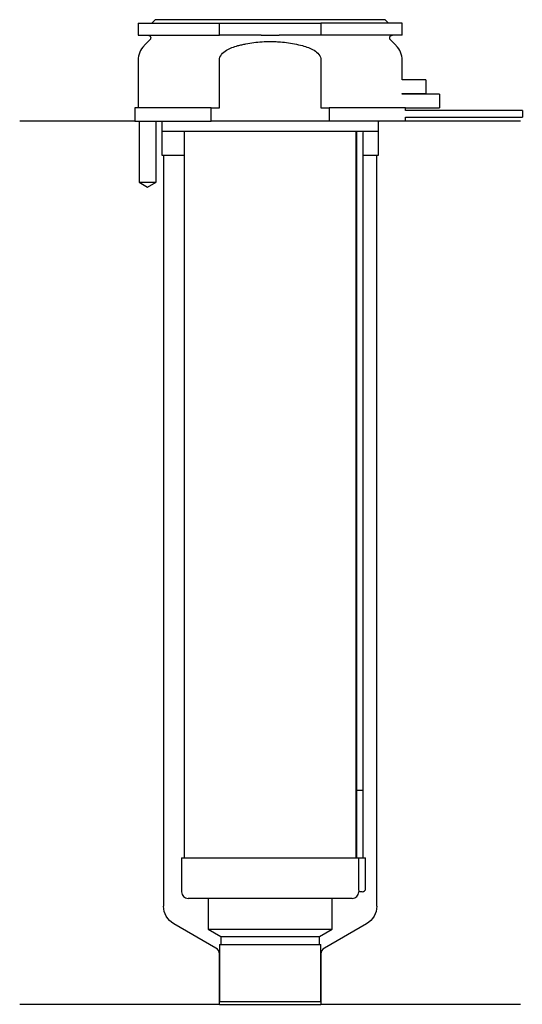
# Model space of a CAD drawing. Header units: millimetres. Extents: x 21 to 95, y 139 to 284.
import ezdxf

# ---------------------------------------------------------------- set-up
doc = ezdxf.new("R2010")
doc.units = ezdxf.units.MM
for name, color, linetype in [('201', 7, 'Continuous'), ('30', 7, 'Continuous'), ('32', 7, 'Continuous')]:
    doc.layers.add(name, color=color, linetype=linetype)

msp = doc.modelspace()

# ---------------------------------------------------------------- linework, layer by layer
at = {"layer": '201', "color": 113}
for p, q in [((37.53, 269.31), (20.53, 269.31)), ((38.18, 269.31), (38.18, 260.31)), ((40.68, 260.31), (40.68, 269.31)), ((41.43, 269.31), (41.53, 269.21)), ((41.53, 269.21), (41.53, 264.31)), ((73.53, 269.21), (73.63, 269.31)), ((73.53, 264.31), (73.53, 269.21)), ((94.53, 269.31), (77.53, 269.31)), ((41.53, 264.31), (41.78, 264.31)), ((41.78, 264.31), (41.78, 153.38)), ((41.78, 264.31), (44.83, 264.31)), ((70.23, 264.31), (70.28, 264.31)), ((71.28, 264.31), (73.28, 264.31)), ((73.28, 264.31), (73.53, 264.31)), ((73.28, 153.38), (73.28, 264.31)), ((38.18, 260.31), (39.43, 259.59)), ((39.43, 259.59), (40.68, 260.31)), ((49.52, 147.17), (43.28, 150.78)), ((71.78, 150.78), (65.53, 147.17)), ((50.02, 138.88), (50.02, 146.31)), ((65.03, 146.31), (65.03, 138.88)), ((50.02, 138.88), (20.53, 138.88)), ((50.02, 138.88), (65.03, 138.88)), ((94.53, 138.88), (65.03, 138.88))]:
    msp.add_line(p, q, dxfattribs=at)
at = {"layer": '201', "color": 113, "extrusion": (0, 0, -1)}
for centre, start, end in [((-44.78, 153.38), -60, 0), ((-70.28, 153.38), 180, 240)]:
    msp.add_arc(centre, 3, start, end, dxfattribs=at)
at = {"layer": '201', "color": 113}
for centre, start, end in [((49.02, 146.31), 0, 60), ((66.03, 146.31), 120, 180)]:
    msp.add_arc(centre, 1, start, end, dxfattribs=at)
at = {"layer": '30', "color": 113}
for p, q in [((38.03, 283.81), (38.03, 282.01)), ((38.03, 283.81), (50.03, 283.81)), ((40.53, 284.31), (40.03, 283.81)), ((74.53, 284.31), (40.53, 284.31)), ((50.03, 282.01), (50.03, 283.81)), ((50.03, 283.81), (65.03, 283.81)), ((77.03, 283.81), (65.03, 283.81)), ((65.03, 283.81), (65.03, 282.01)), ((75.03, 283.81), (74.53, 284.31)), ((77.03, 282.01), (77.03, 283.81)), ((38.03, 282.01), (50.03, 282.01)), ((39.76, 281.33), (38.9, 280.48)), ((56.18, 282.01), (50.03, 282.01)), ((65.03, 282.01), (58.87, 282.01)), ((77.03, 282.01), (65.03, 282.01)), ((76.15, 280.48), (75.29, 281.33)), ((38.03, 278.35), (38.03, 271.31)), ((50.03, 271.31), (50.03, 278.35)), ((65.03, 278.35), (65.03, 271.31)), ((77.03, 275.41), (77.03, 278.35)), ((77.03, 273.31), (77.03, 273.41)), ((48.81, 271.31), (37.53, 271.31)), ((37.53, 271.31), (37.53, 269.31)), ((48.81, 271.31), (50.03, 271.31)), ((48.81, 269.31), (48.81, 271.31)), ((65.03, 271.31), (66.24, 271.31)), ((77.53, 271.31), (66.24, 271.31)), ((66.24, 271.31), (66.24, 269.31)), ((77.53, 270.91), (77.53, 271.31)), ((94.78, 270.91), (77.53, 270.91)), ((94.78, 270.91), (94.78, 269.91)), ((37.53, 269.31), (48.81, 269.31)), ((38.18, 269.31), (38.18, 260.31)), ((40.68, 260.31), (40.68, 269.31)), ((41.53, 269.31), (41.53, 267.81)), ((66.24, 269.31), (48.81, 269.31)), ((77.53, 269.31), (66.24, 269.31)), ((73.53, 267.81), (73.53, 269.31)), ((77.53, 269.91), (94.78, 269.91)), ((77.53, 269.31), (77.53, 269.91)), ((73.53, 267.81), (41.53, 267.81)), ((44.83, 267.81), (44.83, 160.51)), ((70.23, 160.51), (70.23, 267.81)), ((70.28, 267.41), (70.28, 170.51)), ((71.28, 170.51), (71.28, 267.41)), ((38.18, 260.31), (40.68, 260.31)), ((70.28, 170.51), (71.28, 170.51)), ((70.28, 170.51), (70.28, 160.51)), ((70.28, 170.51), (71.28, 170.51)), ((71.28, 160.51), (71.28, 170.51)), ((44.43, 160.51), (44.43, 155.51)), ((44.43, 160.51), (70.6, 160.51)), ((70.6, 160.51), (71.63, 160.51)), ((70.6, 160.51), (70.6, 156.01)), ((71.63, 156.01), (71.63, 160.51)), ((69.63, 154.51), (45.43, 154.51)), ((48.38, 154.51), (48.38, 149.98)), ((66.68, 149.98), (66.68, 154.51)), ((71.13, 155.51), (70.62, 155.51)), ((48.38, 149.98), (66.68, 149.98)), ((48.38, 149.98), (50.22, 148.91)), ((64.83, 148.91), (66.68, 149.98)), ((50.22, 148.91), (50.22, 147.71)), ((50.22, 148.91), (64.83, 148.91)), ((64.83, 147.71), (64.83, 148.91)), ((50.02, 147.71), (65.03, 147.71)), ((50.02, 147.71), (50.02, 139.31)), ((65.03, 139.31), (65.03, 147.71)), ((50.02, 139.31), (65.03, 139.31))]:
    msp.add_line(p, q, dxfattribs=at)
at = {"layer": '30', "color": 113, "extrusion": (0, 0, -1)}
for centre, radius, start, end in [((-39.48, 281.61), 0.4, 90, 225), ((-75.58, 281.61), 0.4, -45, 90), ((-73.78, 267.41), 2.5, 0, 9.2081)]:
    msp.add_arc(centre, radius, start, end, dxfattribs=at)
at = {"layer": '30', "color": 113}
for centre, radius, start, end in [((41.03, 278.35), 3, 135, 180), ((74.03, 278.35), 3, 0, 45), ((73.78, 267.41), 3.5, 173.437, 180), ((71.13, 156.01), 0.5, -90, 0), ((45.43, 155.51), 1, 180, 270), ((69.63, 155.51), 1, -90, 0)]:
    msp.add_arc(centre, radius, start, end, dxfattribs=at)
for points, knots in [([(52.76, 280.48), (52.95, 280.53), (53.15, 280.57), (53.54, 280.66), (53.74, 280.7), (54.33, 280.82), (54.73, 280.89), (55.92, 281.04), (56.72, 281.1), (57.73, 281.1), (57.93, 281.09), (58.33, 281.08), (58.54, 281.07), (59.14, 281.03), (59.54, 280.99), (60.74, 280.83), (61.52, 280.67), (62.3, 280.48)], [0, 0, 0, 0, 0.0625, 0.0625, 0.125, 0.125, 0.25, 0.25, 0.5, 0.5, 0.5625, 0.5625, 0.625, 0.625, 0.75, 0.75, 1, 1, 1, 1]), ([(56.18, 282.01), (56.63, 282.01), (57.08, 282.01), (57.63, 282.01), (57.75, 282.01), (57.97, 282.01), (58.08, 282.01), (58.42, 282.01), (58.64, 282.01), (58.87, 282.01)], [0, 0, 0, 0, 0.5, 0.5, 0.625, 0.625, 0.75, 0.75, 1, 1, 1, 1]), ([(50.03, 278.35), (50.03, 278.97), (50.53, 279.48), (51.58, 280.12), (52.16, 280.32), (52.76, 280.48)], [0, 0, 0, 0, 0.5, 0.5, 1, 1, 1, 1]), ([(62.3, 280.48), (62.89, 280.32), (63.48, 280.12), (64.53, 279.48), (65.03, 278.97), (65.03, 278.35)], [0, 0, 0, 0, 0.5, 0.5, 1, 1, 1, 1]), ([(70.6, 156.01), (70.6, 155.96), (70.6, 155.9), (70.6, 155.8), (70.6, 155.75), (70.61, 155.66), (70.61, 155.62), (70.61, 155.56), (70.62, 155.54), (70.62, 155.53), (70.62, 155.52), (70.62, 155.51)], [0, 0, 0, 0, 0.208202, 0.208202, 0.416635, 0.416635, 0.625338, 0.625338, 0.835614, 0.835614, 1, 1, 1, 1])]:
    msp.add_open_spline(points, degree=3, knots=knots, dxfattribs=at)
at = {"layer": '32', "color": 113}
for p, q in [((80.53, 275.41), (77.03, 275.41)), ((80.53, 275.41), (80.53, 273.41)), ((77.03, 273.41), (80.53, 273.41)), ((82.53, 273.31), (77.03, 273.31)), ((82.53, 273.31), (82.53, 271.31)), ((77.53, 271.31), (82.53, 271.31))]:
    msp.add_line(p, q, dxfattribs=at)

doc.saveas('drawing.dxf')
